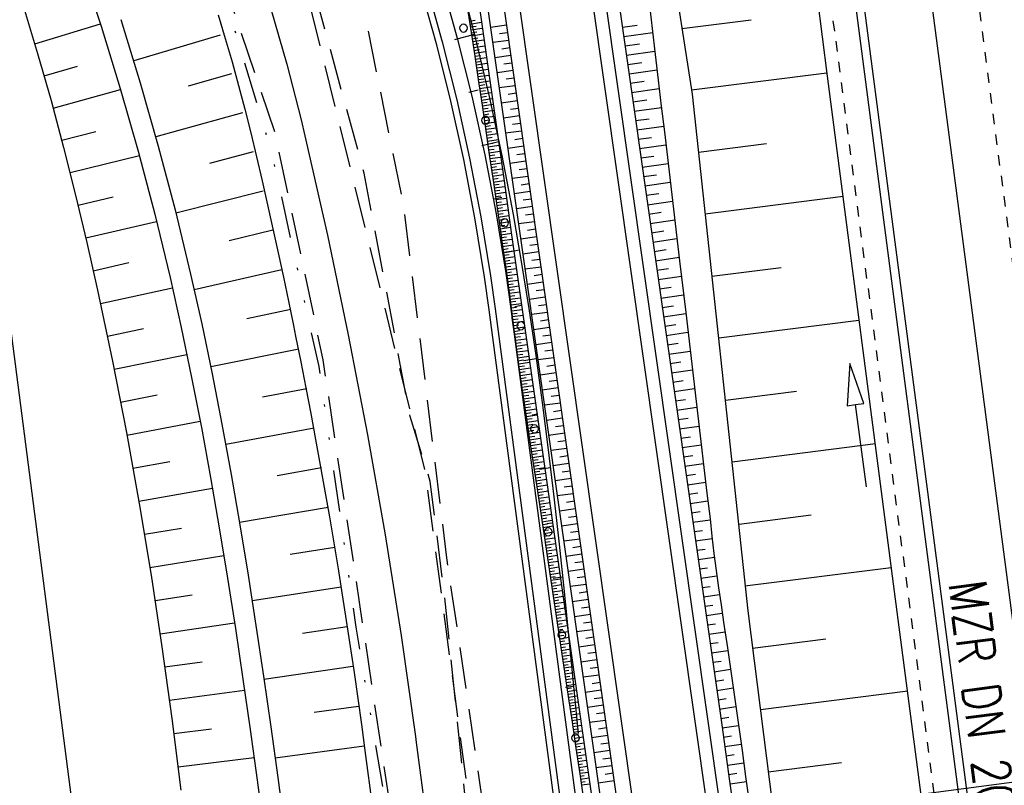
# Model space of a CAD drawing. Extents: x 446005 to 446745, y 447032 to 448234.
# Tile 48 of 127: x 446343 to 446391, y 447249 to 447286. Entities that reach past the tile are written whole.
import ezdxf

# ---------------------------------------------------------------- set-up
doc = ezdxf.new("R2010")
doc.units = 0
doc.header["$LTSCALE"] = 2
doc.header["$MEASUREMENT"] = 0
for name, pattern in [('ACAD_ISO03W100', [0.5, 0.25, -0.25]), ('ACAD_ISO10W100W', [0.5, 0.25, -0.25]), ('AUSGEZOGEN', [0]), ('GESTRICH-X2', [1.5, 1, -0.5]), ('GETRENNTX3', [3.25, 1, -0.75, 0, -0.75, 0, -0.75])]:
    doc.linetypes.add(name, pattern=pattern)
for name, color, linetype in [('BOESCHG', 250, 'AUSGEZOGEN'), ('DB-Autohof', 15, 'CONTINUOUS'), ('DB-Bahnachse', 7, 'CONTINUOUS'), ('DB-Böschungen', 15, 'CONTINUOUS'), ('DB-Gleisachse', 7, 'CONTINUOUS'), ('DB-Kabelanlagen', 15, 'CONTINUOUS'), ('DB-Tiefenentwässerung', 15, 'CONTINUOUS'), ('DB-Wegböschungen', 15, 'CONTINUOUS'), ('DB-Wege', 15, 'CONTINUOUS'), ('FBRTOP', 250, 'AUSGEZOGEN'), ('GASLTG', 4, 'GESTRICH-X2'), ('RAHMEN', 7, 'AUSGEZOGEN'), ('SCHMUTZWASSER', 30, 'GESTRICH-X2'), ('STROMLTG', 4, 'AUSGEZOGEN'), ('TELEKOM', 4, 'GETRENNTX3'), ('W-LTG', 4, 'GESTRICH-X2')]:
    doc.layers.add(name, color=color, linetype=linetype)
doc.styles.add('ROMANS', font='romans.shx', dxfattribs={"width": 0.8})

msp = doc.modelspace()

# ---------------------------------------------------------------- linework, layer by layer
at = {"layer": 'BOESCHG'}
msp.add_lwpolyline([(446482.746, 447140.555, 0.000007), (446485.092, 447124.399, 0.000282)], format="xyb", dxfattribs=at)
at = {"layer": 'DB-Autohof', "linetype": 'Continuous'}
for p, q in [((446346.292, 447288.477), (446347.278, 447285.498)), ((446363.637, 447287.701), (446364.415, 447284.92)), ((446364.558, 447287.753), (446365.279, 447284.941)), ((446362.625, 447287.42), (446363.396, 447284.661)), ((446362.912, 447287.505), (446363.686, 447284.737)), ((446343.541, 447286.421), (446344.226, 447284.176)), ((446355.437, 447286.321), (446356.208, 447283.663)), ((446348.227, 447285.807), (446349.16, 447282.773)), ((446352.909, 447286.037), (446353.252, 447284.908)), ((446344.088, 447284.637), (446347.245, 447285.6)), ((446347.278, 447285.498), (446348.2, 447282.498)), ((446353.003, 447285.066), (446348.846, 447283.82)), ((446353.252, 447284.908), (446353.581, 447283.776)), ((446364.295, 447284.856), (446365.236, 447285.115)), ((446364.295, 447284.856), (446365.236, 447285.115)), ((446364.415, 447284.92), (446365.115, 447282.118)), ((446365.279, 447284.941), (446365.942, 447282.115)), ((446363.396, 447284.661), (446364.091, 447281.881)), ((446363.686, 447284.737), (446364.383, 447281.949)), ((446344.226, 447284.176), (446344.87, 447281.918)), ((446344.538, 447283.098), (446346.138, 447283.561)), ((446353.581, 447283.776), (446353.896, 447282.639)), ((446356.208, 447283.663), (446356.902, 447280.984)), ((446353.556, 447283.194), (446351.471, 447282.6)), ((446348.2, 447282.498), (446349.061, 447279.48)), ((446349.16, 447282.773), (446350.031, 447279.721)), ((446353.896, 447282.639), (446354.197, 447281.498)), ((446344.969, 447281.554), (446348.217, 447282.443)), ((446364.974, 447282.312), (446365.41, 447282.423)), ((446364.974, 447282.312), (446365.41, 447282.423)), ((446365.115, 447282.118), (446365.737, 447279.298)), ((446365.942, 447282.115), (446366.548, 447279.277)), ((446344.87, 447281.918), (446345.477, 447279.648)), ((446364.091, 447281.881), (446364.708, 447279.082)), ((446364.383, 447281.949), (446365.002, 447279.143)), ((446354.084, 447281.323), (446349.904, 447280.176)), ((446354.197, 447281.498), (446354.483, 447280.354)), ((446356.902, 447280.984), (446357.085, 447280.222)), ((446345.383, 447280.005), (446347.03, 447280.43)), ((446354.483, 447280.354), (446354.755, 447279.204)), ((446357.085, 447280.222), (446358.166, 447275.444)), ((446345.477, 447279.648), (446346.05, 447277.369)), ((446350.031, 447279.721), (446350.838, 447276.651)), ((446365.601, 447279.753), (446366.41, 447279.943)), ((446365.601, 447279.753), (446366.41, 447279.943)), ((446345.783, 447278.446), (446349.118, 447279.271)), ((446349.061, 447279.48), (446349.861, 447276.445)), ((446354.59, 447279.445), (446352.495, 447278.894)), ((446354.755, 447279.204), (446355.022, 447278.051)), ((446365.737, 447279.298), (446366.28, 447276.462)), ((446366.548, 447279.277), (446367.098, 447276.43)), ((446364.708, 447279.082), (446365.247, 447276.268)), ((446365.002, 447279.143), (446365.542, 447276.32)), ((446355.022, 447278.051), (446355.285, 447276.896)), ((446346.05, 447277.369), (446346.592, 447275.082)), ((446346.169, 447276.877), (446347.855, 447277.282)), ((446355.075, 447277.562), (446350.876, 447276.501)), ((446355.285, 447276.896), (446355.543, 447275.74)), ((446366.178, 447277.183), (446366.553, 447277.263)), ((446366.178, 447277.183), (446366.553, 447277.263)), ((446349.861, 447276.445), (446350.599, 447273.396)), ((446350.838, 447276.651), (446351.584, 447273.567)), ((446366.28, 447276.462), (446366.743, 447273.613)), ((446367.098, 447276.43), (446367.493, 447274.175)), ((446346.54, 447275.305), (446349.947, 447276.097)), ((446365.247, 447276.268), (446365.707, 447273.439)), ((446365.542, 447276.32), (446366.004, 447273.484)), ((446355.775, 447172.104), (446342.294, 447275.801)), ((446355.537, 447275.673), (446353.432, 447275.164)), ((446355.543, 447275.74), (446355.797, 447274.582)), ((446358.166, 447275.444), (446359.17, 447270.649)), ((446346.592, 447275.082), (446347.108, 447272.789)), ((446355.797, 447274.582), (446356.047, 447273.422)), ((446366.703, 447274.601), (446367.398, 447274.735)), ((446366.703, 447274.601), (446367.398, 447274.735)), ((446346.899, 447273.73), (446348.618, 447274.118)), ((446367.493, 447274.175), (446367.857, 447271.916)), ((446351.584, 447273.567), (446352.119, 447271.168)), ((446355.978, 447273.772), (446351.757, 447272.811)), ((446366.004, 447273.484), (446366.228, 447271.889)), ((446366.743, 447273.613), (446366.969, 447272.011)), ((446350.599, 447273.396), (446351.134, 447271)), ((446356.047, 447273.422), (446356.292, 447272.26)), ((446365.707, 447273.439), (446365.931, 447271.848)), ((446347.108, 447272.789), (446347.828, 447269.375)), ((446347.245, 447272.153), (446350.71, 447272.908)), ((446356.292, 447272.26), (446356.533, 447271.095)), ((446367.18, 447272.009), (446367.503, 447272.065)), ((446367.18, 447272.009), (446367.503, 447272.065)), ((446356.398, 447271.867), (446354.281, 447271.414)), ((446365.931, 447271.848), (446379.255, 447171.37)), ((446366.228, 447271.889), (446379.553, 447171.405)), ((446366.969, 447272.011), (446380.298, 447171.492)), ((446367.857, 447271.916), (446368.192, 447269.653)), ((446352.119, 447271.168), (446352.621, 447268.761)), ((446367.041, 447271.466), (446367.19, 447270.342)), ((446347.581, 447270.573), (446349.324, 447270.94)), ((446351.134, 447271), (446351.635, 447268.598)), ((446356.533, 447271.095), (446356.638, 447270.583)), ((446359.17, 447270.649), (446360.095, 447265.839)), ((446356.638, 447270.583), (446356.886, 447269.342)), ((446347.905, 447268.991), (446351.408, 447269.704)), ((446356.796, 447269.956), (446352.55, 447269.108)), ((446347.828, 447269.375), (446348.496, 447265.952)), ((446356.886, 447269.342), (446357.128, 447268.1)), ((446367.614, 447269.407), (446368.214, 447269.502)), ((446367.614, 447269.407), (446368.214, 447269.502)), ((446368.192, 447269.653), (446368.503, 447267.386)), ((446352.621, 447268.761), (446353.091, 447266.349)), ((446351.635, 447268.598), (446352.105, 447266.19)), ((446357.175, 447268.048), (446355.047, 447267.646)), ((446357.128, 447268.1), (446357.365, 447266.858)), ((446348.218, 447267.406), (446349.976, 447267.752)), ((446368.503, 447267.386), (446368.791, 447265.116)), ((446357.365, 447266.858), (446357.597, 447265.615)), ((446348.52, 447265.82), (446352.049, 447266.488)), ((446368.011, 447266.798), (446368.29, 447266.838)), ((446368.011, 447266.798), (446368.29, 447266.838)), ((446348.496, 447265.952), (446349.113, 447262.522)), ((446352.105, 447266.19), (446352.547, 447263.776)), ((446353.091, 447266.349), (446353.534, 447263.931)), ((446357.534, 447266.145), (446353.274, 447265.368)), ((446357.597, 447265.615), (446357.824, 447264.371)), ((446360.095, 447265.839), (446360.942, 447261.013)), ((446368.791, 447265.116), (446369.06, 447262.844)), ((446348.812, 447264.231), (446350.58, 447264.553)), ((446357.876, 447264.238), (446355.744, 447263.864)), ((446357.824, 447264.371), (446358.045, 447263.126)), ((446368.375, 447264.183), (446368.895, 447264.254)), ((446368.375, 447264.183), (446368.895, 447264.254)), ((446352.547, 447263.776), (446352.964, 447261.357)), ((446353.534, 447263.931), (446353.952, 447261.509)), ((446349.092, 447262.64), (446352.638, 447263.262)), ((446358.045, 447263.126), (446358.261, 447261.881)), ((446369.06, 447262.844), (446369.313, 447260.57)), ((446349.113, 447262.522), (446349.683, 447259.084)), ((446358.204, 447262.329), (446353.935, 447261.61)), ((446358.261, 447261.881), (446358.472, 447260.635)), ((446349.363, 447261.048), (446351.139, 447261.347)), ((446352.964, 447261.357), (446353.36, 447258.935)), ((446353.952, 447261.509), (446354.348, 447259.082)), ((446368.713, 447261.565), (446368.955, 447261.595)), ((446368.713, 447261.565), (446368.955, 447261.595)), ((446360.942, 447261.013), (446361.71, 447256.175)), ((446358.518, 447260.417), (446356.381, 447260.072)), ((446358.472, 447260.635), (446358.677, 447259.389)), ((446369.313, 447260.57), (446369.554, 447258.293)), ((446349.623, 447259.454), (446353.184, 447260.028)), ((446358.677, 447259.389), (446358.877, 447258.141)), ((446349.683, 447259.084), (446350.205, 447255.64)), ((446353.36, 447258.935), (446353.737, 447256.509)), ((446354.348, 447259.082), (446354.726, 447256.653)), ((446369.029, 447258.943), (446369.481, 447258.996)), ((446369.029, 447258.943), (446369.481, 447258.996)), ((446358.82, 447258.504), (446354.543, 447257.842)), ((446349.873, 447257.859), (446351.658, 447258.134)), ((446358.877, 447258.141), (446359.072, 447256.893)), ((446369.554, 447258.293), (446369.786, 447256.015)), ((446350.113, 447256.261), (446353.694, 447256.789)), ((446353.737, 447256.509), (446354.098, 447254.081)), ((446354.726, 447256.653), (446355.088, 447254.221)), ((446359.111, 447256.596), (446356.971, 447256.272)), ((446359.072, 447256.893), (446359.261, 447255.645)), ((446361.71, 447256.175), (446362.398, 447251.325)), ((446369.329, 447256.319), (446369.54, 447256.342)), ((446369.329, 447256.319), (446369.54, 447256.342)), ((446369.786, 447256.015), (446370.011, 447253.737)), ((446350.205, 447255.64), (446350.681, 447252.189)), ((446359.261, 447255.645), (446359.446, 447254.395)), ((446350.344, 447254.663), (446352.141, 447254.915)), ((446359.393, 447254.679), (446355.111, 447254.061)), ((446354.098, 447254.081), (446354.447, 447251.651)), ((446355.088, 447254.221), (446355.438, 447251.787)), ((446359.446, 447254.395), (446359.625, 447253.145)), ((446369.62, 447253.692), (446370.011, 447253.735)), ((446369.62, 447253.692), (446370.011, 447253.735)), ((446370.011, 447253.737), (446370.233, 447251.458)), ((446350.564, 447253.063), (446354.176, 447253.545)), ((446359.625, 447253.145), (446359.798, 447251.894)), ((446359.666, 447252.769), (446357.525, 447252.467)), ((446350.681, 447252.189), (446351.114, 447248.733)), ((446355.438, 447251.787), (446355.778, 447249.352)), ((446359.798, 447251.894), (446359.967, 447250.642)), ((446350.776, 447251.462), (446352.592, 447251.692)), ((446354.447, 447251.651), (446354.787, 447249.22)), ((446362.398, 447251.325), (446362.438, 447251.023)), ((446359.934, 447250.857), (446355.651, 447250.269)), ((446362.438, 447251.023), (446364.016, 447239.124)), ((446350.979, 447249.853), (446354.636, 447250.304)), ((446359.967, 447250.642), (446361.538, 447238.795)), ((446355.778, 447249.352), (446356.202, 447246.255)), ((446354.787, 447249.22), (446355.211, 447246.124))]:
    msp.add_line(p, q, dxfattribs=at)
for centre, start, end in [((446364.71, 447285.4), 0, 180), ((446364.71, 447285.4), 180, 0), ((446365.77, 447280.967), 0, 180), ((446365.77, 447280.967), 180, 0), ((446366.693, 447276.034), 0, 180), ((446366.693, 447276.034), 180, 0), ((446367.471, 447271.078), 0, 180), ((446367.471, 447271.078), 180, 0), ((446368.128, 447266.121), 0, 180), ((446368.128, 447266.121), 180, 0), ((446368.785, 447261.164), 0, 180), ((446368.785, 447261.164), 180, 0), ((446369.442, 447256.208), 0, 180), ((446369.442, 447256.208), 180, 0), ((446370.1, 447251.251), 0, 180), ((446370.1, 447251.251), 180, 0)]:
    msp.add_arc(centre, 0.188, start, end, dxfattribs=at)
at = {"layer": 'DB-Bahnachse', "linetype": 'ACAD_ISO10W100W'}
msp.add_lwpolyline([(446383.833, 447329.86), (446396.526, 447232.684)], dxfattribs=at)
at = {"layer": 'DB-Böschungen', "linetype": 'Continuous'}
for p, q in [((446381.323, 447290.033), (446382.201, 447283.088)), ((446382.201, 447283.088), (446385.433, 447258.298)), ((446385.433, 447258.298), (446388.666, 447233.508))]:
    msp.add_line(p, q, dxfattribs=at)
for points in [[(446371.081, 447317.994), (446372.774, 447307.046), (446374.633, 447289.137), (446375.709, 447282.218), (446378.395, 447257.358), (446381.529, 447232.556), (446383.972, 447218.803)], [(446375.208, 447285.38), (446378.557, 447285.803)], [(446382.182, 447283.237), (446375.684, 447282.416)], [(446376.01, 447279.433), (446379.284, 447279.847)], [(446382.983, 447277.291), (446376.336, 447276.451)], [(446376.663, 447273.468), (446379.986, 447273.888)], [(446383.735, 447271.338), (446376.989, 447270.486)], [(446377.316, 447267.503), (446380.738, 447267.935)], [(446384.537, 447265.391), (446377.642, 447264.52)], [(446377.968, 447261.538), (446381.441, 447261.976)], [(446385.289, 447259.439), (446378.245, 447258.549)], [(446378.621, 447255.573), (446382.143, 447256.018)], [(446386.091, 447253.492), (446378.997, 447252.596)], [(446379.373, 447249.62), (446382.895, 447250.065)]]:
    msp.add_lwpolyline(points, dxfattribs=at)
at = {"layer": 'DB-Gleisachse', "linetype": 'Continuous'}
msp.add_line((446376.562, 447368.35), (446416.067, 447065.81), dxfattribs=at)
at = {"layer": 'DB-Kabelanlagen', "linetype": 'Continuous'}
for p, q in [((446362.222, 447449.973), (446411.289, 447074.213)), ((446362.609, 447450.099), (446411.686, 447074.265))]:
    msp.add_line(p, q, dxfattribs=at)
at = {"layer": 'DB-Tiefenentwässerung', "linetype": 'ACAD_ISO03W100'}
msp.add_line((446381.968, 447289.722), (446391.962, 447213.22), dxfattribs=at)
at = {"layer": 'DB-Tiefenentwässerung', "linetype": 'Continuous'}
msp.add_lwpolyline([(446384.105, 447263.325), (446383.569, 447267.289), (446383.965, 447267.342), (446383.301, 447269.271), (446383.173, 447267.235), (446383.569, 447267.289)], dxfattribs=at)
at = {"layer": 'DB-Wegböschungen', "linetype": 'Continuous'}
for p, q in [((446364.999, 447285.736), (446365.276, 447285.779)), ((446365.021, 447285.596), (446365.574, 447285.681)), ((446365.043, 447285.455), (446365.318, 447285.497)), ((446365.064, 447285.315), (446365.614, 447285.399)), ((446366.785, 447285.535), (446366.014, 447285.428)), ((446372.353, 447285.443), (446373.058, 447285.545)), ((446365.086, 447285.174), (446365.36, 447285.216)), ((446365.108, 447285.033), (446365.654, 447285.117)), ((446365.129, 447284.892), (446365.402, 447284.934)), ((446366.836, 447285.172), (446366.451, 447285.118)), ((446372.417, 447284.994), (446373.814, 447285.195)), ((446365.151, 447284.752), (446365.694, 447284.835)), ((446365.172, 447284.611), (446365.443, 447284.653)), ((446365.193, 447284.47), (446365.734, 447284.553)), ((446366.888, 447284.808), (446366.117, 447284.701)), ((446366.94, 447284.445), (446366.554, 447284.391)), ((446372.481, 447284.545), (446373.173, 447284.644)), ((446365.214, 447284.33), (446365.484, 447284.371)), ((446365.236, 447284.189), (446365.774, 447284.272)), ((446365.257, 447284.048), (446365.526, 447284.089)), ((446365.278, 447283.907), (446365.814, 447283.99)), ((446366.992, 447284.081), (446366.221, 447283.974)), ((446372.545, 447284.095), (446373.916, 447284.293)), ((446365.299, 447283.767), (446365.567, 447283.808)), ((446365.32, 447283.627), (446365.855, 447283.707)), ((446365.341, 447283.487), (446365.608, 447283.526)), ((446367.043, 447283.718), (446366.658, 447283.664)), ((446372.609, 447283.646), (446373.288, 447283.744)), ((446365.362, 447283.346), (446365.895, 447283.424)), ((446365.383, 447283.206), (446365.649, 447283.244)), ((446365.404, 447283.065), (446365.935, 447283.143)), ((446365.425, 447282.924), (446365.69, 447282.963)), ((446367.095, 447283.354), (446366.324, 447283.247)), ((446367.147, 447282.991), (446366.761, 447282.937)), ((446372.673, 447283.197), (446374.02, 447283.39)), ((446365.446, 447282.783), (446365.975, 447282.861)), ((446365.467, 447282.642), (446365.731, 447282.681)), ((446365.488, 447282.502), (446366.015, 447282.579)), ((446367.199, 447282.627), (446366.428, 447282.52)), ((446372.737, 447282.747), (446373.405, 447282.843)), ((446372.801, 447282.298), (446374.127, 447282.489)), ((446365.509, 447282.361), (446365.772, 447282.4)), ((446365.529, 447282.22), (446366.055, 447282.297)), ((446365.55, 447282.079), (446365.813, 447282.118)), ((446365.571, 447281.939), (446366.095, 447282.015)), ((446367.25, 447282.264), (446366.865, 447282.21)), ((446365.592, 447281.798), (446365.854, 447281.836)), ((446365.613, 447281.657), (446366.136, 447281.734)), ((446365.634, 447281.516), (446365.895, 447281.554)), ((446367.302, 447281.9), (446366.531, 447281.793)), ((446367.354, 447281.537), (446366.968, 447281.483)), ((446372.865, 447281.848), (446373.523, 447281.943)), ((446372.929, 447281.399), (446374.234, 447281.587)), ((446365.655, 447281.376), (446366.176, 447281.452)), ((446365.675, 447281.235), (446365.936, 447281.273)), ((446365.696, 447281.094), (446366.216, 447281.17)), ((446367.406, 447281.174), (446366.635, 447281.066)), ((446365.717, 447280.953), (446365.976, 447280.991)), ((446365.738, 447280.812), (446366.256, 447280.888)), ((446365.758, 447280.671), (446366.017, 447280.709)), ((446365.779, 447280.531), (446366.296, 447280.606)), ((446367.457, 447280.81), (446367.072, 447280.756)), ((446372.993, 447280.95), (446373.64, 447281.043)), ((446373.057, 447280.5), (446374.341, 447280.685)), ((446365.799, 447280.39), (446366.058, 447280.428)), ((446365.82, 447280.249), (446366.336, 447280.325)), ((446365.84, 447280.108), (446366.098, 447280.146)), ((446367.509, 447280.447), (446366.738, 447280.339)), ((446373.121, 447280.051), (446373.758, 447280.143)), ((446365.861, 447279.967), (446366.376, 447280.043)), ((446365.881, 447279.827), (446366.139, 447279.864)), ((446365.902, 447279.686), (446366.416, 447279.761)), ((446367.613, 447279.72), (446366.841, 447279.612)), ((446367.561, 447280.083), (446367.175, 447280.029)), ((446373.185, 447279.602), (446374.447, 447279.783)), ((446365.922, 447279.545), (446366.179, 447279.582)), ((446365.942, 447279.404), (446366.456, 447279.479)), ((446365.962, 447279.263), (446366.219, 447279.301)), ((446365.983, 447279.122), (446366.496, 447279.197)), ((446367.664, 447279.356), (446367.279, 447279.302)), ((446373.249, 447279.152), (446373.875, 447279.242)), ((446366.003, 447278.981), (446366.26, 447279.019)), ((446366.023, 447278.841), (446366.537, 447278.916)), ((446366.043, 447278.7), (446366.3, 447278.737)), ((446367.716, 447278.993), (446366.945, 447278.885)), ((446373.313, 447278.703), (446374.553, 447278.881)), ((446366.064, 447278.559), (446366.577, 447278.634)), ((446366.084, 447278.418), (446366.34, 447278.455)), ((446366.104, 447278.277), (446366.617, 447278.352)), ((446367.819, 447278.266), (446367.048, 447278.158)), ((446367.768, 447278.629), (446367.382, 447278.575)), ((446373.377, 447278.254), (446373.992, 447278.342)), ((446366.124, 447278.136), (446366.38, 447278.174)), ((446366.144, 447277.996), (446366.657, 447278.07)), ((446366.164, 447277.856), (446366.421, 447277.892)), ((446366.184, 447277.715), (446366.697, 447277.787)), ((446367.871, 447277.902), (446367.486, 447277.848)), ((446373.441, 447277.804), (446374.66, 447277.98)), ((446366.204, 447277.574), (446366.461, 447277.61)), ((446366.225, 447277.432), (446366.737, 447277.506)), ((446366.245, 447277.291), (446366.501, 447277.328)), ((446367.923, 447277.539), (446367.152, 447277.431)), ((446373.505, 447277.355), (446374.109, 447277.442)), ((446366.265, 447277.15), (446366.777, 447277.225)), ((446366.285, 447277.009), (446366.541, 447277.047)), ((446366.305, 447276.868), (446366.817, 447276.943)), ((446368.026, 447276.812), (446367.255, 447276.704)), ((446367.975, 447277.175), (446367.589, 447277.121)), ((446373.569, 447276.905), (446374.766, 447277.078)), ((446366.325, 447276.727), (446366.581, 447276.765)), ((446366.346, 447276.586), (446366.857, 447276.661)), ((446366.366, 447276.446), (446366.622, 447276.483)), ((446366.386, 447276.305), (446366.898, 447276.38)), ((446368.078, 447276.448), (446367.693, 447276.394)), ((446373.632, 447276.456), (446374.226, 447276.542)), ((446366.407, 447276.164), (446366.662, 447276.201)), ((446366.427, 447276.023), (446366.938, 447276.098)), ((446366.448, 447275.882), (446366.703, 447275.92)), ((446368.13, 447276.085), (446367.359, 447275.977)), ((446373.696, 447276.007), (446374.873, 447276.176)), ((446366.468, 447275.741), (446366.978, 447275.816)), ((446366.489, 447275.601), (446366.743, 447275.638)), ((446366.509, 447275.46), (446367.018, 447275.534)), ((446368.182, 447275.721), (446367.796, 447275.668)), ((446373.76, 447275.557), (446374.343, 447275.641)), ((446366.53, 447275.319), (446366.784, 447275.356)), ((446366.551, 447275.178), (446367.058, 447275.252)), ((446366.572, 447275.037), (446366.825, 447275.074)), ((446366.593, 447274.897), (446367.098, 447274.971)), ((446368.233, 447275.358), (446367.462, 447275.25)), ((446368.285, 447274.994), (446367.9, 447274.941)), ((446373.824, 447275.108), (446374.979, 447275.274)), ((446366.613, 447274.756), (446366.866, 447274.793)), ((446366.634, 447274.615), (446367.138, 447274.689)), ((446366.655, 447274.474), (446366.907, 447274.511)), ((446368.337, 447274.631), (446367.566, 447274.523)), ((446373.888, 447274.659), (446374.46, 447274.741)), ((446366.675, 447274.333), (446367.178, 447274.407)), ((446366.696, 447274.193), (446366.947, 447274.229)), ((446366.716, 447274.052), (446367.219, 447274.125)), ((446368.389, 447274.267), (446368.003, 447274.214)), ((446373.952, 447274.209), (446375.085, 447274.372)), ((446366.736, 447273.912), (446366.988, 447273.948)), ((446366.756, 447273.772), (446367.259, 447273.842)), ((446366.777, 447273.631), (446367.028, 447273.666)), ((446366.796, 447273.49), (446367.299, 447273.56)), ((446368.44, 447273.904), (446367.669, 447273.796)), ((446368.492, 447273.54), (446368.107, 447273.487)), ((446374.016, 447273.76), (446374.577, 447273.841)), ((446366.816, 447273.349), (446367.067, 447273.384)), ((446366.835, 447273.208), (446367.339, 447273.278)), ((446366.854, 447273.068), (446367.107, 447273.102)), ((446368.544, 447273.177), (446367.773, 447273.069)), ((446374.08, 447273.311), (446375.192, 447273.47)), ((446366.873, 447272.927), (446367.379, 447272.995)), ((446366.891, 447272.787), (446367.145, 447272.82)), ((446366.91, 447272.645), (446367.42, 447272.713)), ((446366.928, 447272.505), (446367.184, 447272.538)), ((446368.596, 447272.813), (446368.21, 447272.76)), ((446374.144, 447272.861), (446374.695, 447272.94)), ((446374.208, 447272.412), (446375.298, 447272.569)), ((446366.946, 447272.364), (446367.46, 447272.43)), ((446366.964, 447272.224), (446367.222, 447272.256)), ((446366.981, 447272.083), (446367.5, 447272.147)), ((446368.647, 447272.45), (446367.876, 447272.342)), ((446368.699, 447272.086), (446368.314, 447272.033)), ((446366.999, 447271.941), (446367.259, 447271.974)), ((446367.016, 447271.8), (446367.54, 447271.865)), ((446367.034, 447271.659), (446367.297, 447271.692)), ((446368.751, 447271.723), (446367.98, 447271.616)), ((446374.272, 447271.962), (446374.812, 447272.04)), ((446374.336, 447271.513), (446375.405, 447271.667)), ((446367.052, 447271.518), (446367.58, 447271.584)), ((446367.069, 447271.376), (446367.335, 447271.41)), ((446367.087, 447271.235), (446367.62, 447271.302)), ((446367.104, 447271.094), (446367.372, 447271.127)), ((446368.803, 447271.359), (446368.417, 447271.306)), ((446374.4, 447271.064), (446374.929, 447271.14)), ((446367.122, 447270.952), (446367.66, 447271.021)), ((446367.14, 447270.81), (446367.41, 447270.845)), ((446367.158, 447270.669), (446367.7, 447270.74)), ((446368.854, 447270.996), (446368.083, 447270.889)), ((446374.464, 447270.614), (446375.511, 447270.765)), ((446367.177, 447270.527), (446367.448, 447270.563)), ((446367.195, 447270.386), (446367.74, 447270.458)), ((446367.214, 447270.245), (446367.487, 447270.281)), ((446367.233, 447270.103), (446367.78, 447270.178)), ((446368.958, 447270.269), (446368.187, 447270.162)), ((446368.906, 447270.633), (446368.52, 447270.579)), ((446374.528, 447270.165), (446375.046, 447270.24)), ((446367.252, 447269.961), (446367.526, 447269.999)), ((446367.271, 447269.82), (446367.82, 447269.896)), ((446367.29, 447269.679), (446367.565, 447269.717)), ((446369.009, 447269.906), (446368.624, 447269.852)), ((446374.592, 447269.716), (446375.617, 447269.863)), ((446367.31, 447269.538), (446367.861, 447269.615)), ((446367.33, 447269.397), (446367.605, 447269.436)), ((446367.35, 447269.255), (446367.9, 447269.334)), ((446369.061, 447269.542), (446368.29, 447269.435)), ((446374.656, 447269.266), (446375.163, 447269.339)), ((446367.37, 447269.114), (446367.645, 447269.154)), ((446367.39, 447268.973), (446367.94, 447269.053)), ((446367.41, 447268.832), (446367.685, 447268.872)), ((446367.431, 447268.691), (446367.981, 447268.771)), ((446369.165, 447268.815), (446368.394, 447268.708)), ((446369.113, 447269.179), (446368.727, 447269.125)), ((446374.72, 447268.817), (446375.724, 447268.961)), ((446367.451, 447268.55), (446367.726, 447268.59)), ((446367.472, 447268.41), (446368.021, 447268.489)), ((446367.492, 447268.269), (446367.767, 447268.309)), ((446369.216, 447268.452), (446368.831, 447268.398)), ((446374.784, 447268.368), (446375.28, 447268.439)), ((446367.513, 447268.127), (446368.061, 447268.208)), ((446367.534, 447267.986), (446367.807, 447268.027)), ((446367.555, 447267.845), (446368.101, 447267.927)), ((446369.268, 447268.088), (446368.497, 447267.981)), ((446374.848, 447267.918), (446375.83, 447268.06)), ((446367.576, 447267.704), (446367.848, 447267.745)), ((446367.597, 447267.563), (446368.141, 447267.646)), ((446367.618, 447267.422), (446367.889, 447267.464)), ((446367.639, 447267.282), (446368.181, 447267.364)), ((446369.372, 447267.361), (446368.601, 447267.254)), ((446369.32, 447267.725), (446368.934, 447267.671)), ((446374.912, 447267.469), (446375.398, 447267.539)), ((446367.66, 447267.141), (446367.931, 447267.182)), ((446367.681, 447267), (446368.221, 447267.082)), ((446367.703, 447266.859), (446367.972, 447266.9)), ((446369.423, 447266.998), (446369.038, 447266.944)), ((446374.976, 447267.019), (446375.937, 447267.158)), ((446367.724, 447266.719), (446368.261, 447266.8)), ((446367.745, 447266.578), (446368.013, 447266.619)), ((446367.766, 447266.437), (446368.301, 447266.518)), ((446369.475, 447266.634), (446368.704, 447266.527)), ((446375.04, 447266.57), (446375.515, 447266.638)), ((446367.788, 447266.297), (446368.054, 447266.337)), ((446367.809, 447266.156), (446368.341, 447266.237)), ((446367.83, 447266.015), (446368.096, 447266.055)), ((446367.852, 447265.874), (446368.381, 447265.955)), ((446369.579, 447265.907), (446368.807, 447265.8)), ((446369.527, 447266.271), (446369.141, 447266.217)), ((446375.104, 447266.121), (446376.043, 447266.256)), ((446367.873, 447265.734), (446368.137, 447265.774)), ((446367.894, 447265.593), (446368.421, 447265.673)), ((446367.915, 447265.452), (446368.178, 447265.492)), ((446369.63, 447265.544), (446369.245, 447265.49)), ((446375.168, 447265.671), (446375.632, 447265.738)), ((446367.937, 447265.312), (446368.462, 447265.391)), ((446367.958, 447265.171), (446368.22, 447265.211)), ((446367.979, 447265.03), (446368.502, 447265.109)), ((446369.682, 447265.18), (446368.911, 447265.073)), ((446375.232, 447265.222), (446376.149, 447265.354)), ((446368, 447264.889), (446368.261, 447264.929)), ((446368.021, 447264.749), (446368.542, 447264.828)), ((446368.043, 447264.608), (446368.302, 447264.647)), ((446368.064, 447264.467), (446368.582, 447264.546)), ((446369.734, 447264.817), (446369.348, 447264.763)), ((446375.295, 447264.773), (446375.749, 447264.838)), ((446368.085, 447264.326), (446368.344, 447264.366)), ((446368.106, 447264.186), (446368.622, 447264.264)), ((446368.127, 447264.045), (446368.385, 447264.084)), ((446369.786, 447264.453), (446369.014, 447264.346)), ((446369.837, 447264.09), (446369.452, 447264.036)), ((446375.359, 447264.323), (446376.255, 447264.452)), ((446368.148, 447263.904), (446368.662, 447263.982)), ((446368.17, 447263.764), (446368.426, 447263.802)), ((446368.191, 447263.623), (446368.702, 447263.7)), ((446369.889, 447263.726), (446369.118, 447263.619)), ((446375.423, 447263.874), (446375.866, 447263.938)), ((446375.487, 447263.425), (446376.363, 447263.551)), ((446368.212, 447263.482), (446368.467, 447263.521)), ((446368.233, 447263.341), (446368.742, 447263.419)), ((446368.254, 447263.201), (446368.508, 447263.239)), ((446368.275, 447263.06), (446368.783, 447263.137)), ((446369.941, 447263.363), (446369.555, 447263.309)), ((446368.297, 447262.919), (446368.55, 447262.958)), ((446368.318, 447262.778), (446368.823, 447262.855)), ((446368.339, 447262.638), (446368.591, 447262.676)), ((446369.992, 447262.999), (446369.221, 447262.892)), ((446370.044, 447262.636), (446369.659, 447262.582)), ((446375.551, 447262.975), (446375.984, 447263.037)), ((446375.615, 447262.526), (446376.47, 447262.649)), ((446368.36, 447262.497), (446368.863, 447262.573)), ((446368.381, 447262.356), (446368.632, 447262.394)), ((446368.402, 447262.215), (446368.903, 447262.291)), ((446370.096, 447262.272), (446369.325, 447262.165)), ((446375.679, 447262.076), (446376.101, 447262.137)), ((446368.423, 447262.075), (446368.673, 447262.113)), ((446368.445, 447261.934), (446368.943, 447262.01)), ((446368.466, 447261.793), (446368.714, 447261.831)), ((446368.487, 447261.653), (446368.983, 447261.728)), ((446370.148, 447261.909), (446369.762, 447261.855)), ((446375.743, 447261.627), (446376.575, 447261.747)), ((446368.508, 447261.512), (446368.756, 447261.549)), ((446368.529, 447261.371), (446369.023, 447261.446)), ((446368.551, 447261.23), (446368.797, 447261.268)), ((446370.199, 447261.545), (446369.428, 447261.438)), ((446370.251, 447261.182), (446369.866, 447261.128)), ((446375.807, 447261.178), (446376.216, 447261.237)), ((446368.572, 447261.09), (446369.063, 447261.164)), ((446368.593, 447260.949), (446368.838, 447260.986)), ((446368.614, 447260.808), (446369.103, 447260.882)), ((446368.635, 447260.667), (446368.879, 447260.704)), ((446370.303, 447260.819), (446369.532, 447260.711)), ((446375.871, 447260.728), (446376.677, 447260.844)), ((446368.656, 447260.527), (446369.144, 447260.601)), ((446368.678, 447260.386), (446368.921, 447260.423)), ((446368.699, 447260.245), (446369.184, 447260.319)), ((446370.355, 447260.455), (446369.969, 447260.401)), ((446375.935, 447260.279), (446376.332, 447260.336)), ((446368.72, 447260.104), (446368.962, 447260.141)), ((446368.741, 447259.964), (446369.224, 447260.037)), ((446368.762, 447259.823), (446369.003, 447259.86)), ((446368.783, 447259.682), (446369.264, 447259.755)), ((446370.406, 447260.092), (446369.635, 447259.984)), ((446375.999, 447259.83), (446376.782, 447259.942)), ((446368.805, 447259.542), (446369.044, 447259.578)), ((446368.826, 447259.401), (446369.304, 447259.473)), ((446368.847, 447259.26), (446369.085, 447259.296)), ((446370.51, 447259.365), (446369.739, 447259.257)), ((446370.458, 447259.728), (446370.073, 447259.674)), ((446376.063, 447259.38), (446376.451, 447259.436)), ((446368.868, 447259.119), (446369.344, 447259.192)), ((446368.889, 447258.979), (446369.127, 447259.015)), ((446368.91, 447258.838), (446369.384, 447258.91)), ((446370.562, 447259.001), (446370.176, 447258.947)), ((446376.127, 447258.931), (446376.898, 447259.042)), ((446368.932, 447258.697), (446369.168, 447258.733)), ((446368.953, 447258.556), (446369.424, 447258.628)), ((446368.974, 447258.416), (446369.209, 447258.451)), ((446368.995, 447258.275), (446369.464, 447258.346)), ((446370.613, 447258.638), (446369.842, 447258.53)), ((446376.191, 447258.482), (446376.576, 447258.537)), ((446369.016, 447258.134), (446369.25, 447258.17)), ((446369.037, 447257.994), (446369.505, 447258.064)), ((446369.058, 447257.853), (446369.292, 447257.888)), ((446370.717, 447257.911), (446369.946, 447257.803)), ((446370.665, 447258.274), (446370.28, 447258.22)), ((446376.255, 447258.032), (446377.027, 447258.143)), ((446369.08, 447257.712), (446369.545, 447257.783)), ((446369.101, 447257.571), (446369.333, 447257.607)), ((446369.122, 447257.431), (446369.585, 447257.501)), ((446370.769, 447257.547), (446370.383, 447257.493)), ((446376.319, 447257.583), (446376.707, 447257.639)), ((446369.143, 447257.29), (446369.374, 447257.325)), ((446369.164, 447257.149), (446369.625, 447257.219)), ((446369.185, 447257.008), (446369.415, 447257.043)), ((446369.206, 447256.868), (446369.665, 447256.937)), ((446370.82, 447257.184), (446370.049, 447257.076)), ((446376.383, 447257.133), (446377.162, 447257.246)), ((446369.228, 447256.727), (446369.456, 447256.762)), ((446369.249, 447256.586), (446369.705, 447256.655)), ((446369.27, 447256.445), (446369.498, 447256.48)), ((446370.924, 447256.457), (446370.153, 447256.349)), ((446370.872, 447256.82), (446370.486, 447256.766)), ((446376.447, 447256.684), (446376.839, 447256.74)), ((446369.291, 447256.305), (446369.745, 447256.374)), ((446369.312, 447256.164), (446369.539, 447256.198)), ((446369.333, 447256.023), (446369.785, 447256.092)), ((446370.975, 447256.093), (446370.59, 447256.04)), ((446376.511, 447256.235), (446377.298, 447256.348)), ((446369.355, 447255.882), (446369.58, 447255.917)), ((446369.376, 447255.742), (446369.825, 447255.81)), ((446369.397, 447255.601), (446369.621, 447255.635)), ((446369.418, 447255.46), (446369.865, 447255.528)), ((446371.027, 447255.73), (446370.256, 447255.622)), ((446376.575, 447255.785), (446376.97, 447255.842)), ((446369.439, 447255.32), (446369.662, 447255.353)), ((446369.46, 447255.179), (446369.906, 447255.246)), ((446369.482, 447255.038), (446369.704, 447255.072)), ((446371.079, 447255.366), (446370.693, 447255.313)), ((446376.639, 447255.336), (446377.431, 447255.45)), ((446369.503, 447254.897), (446369.946, 447254.965)), ((446369.524, 447254.757), (446369.745, 447254.79)), ((446369.545, 447254.616), (446369.986, 447254.683)), ((446371.131, 447255.003), (446370.36, 447254.895)), ((446371.182, 447254.639), (446370.797, 447254.586)), ((446376.703, 447254.887), (446377.099, 447254.944)), ((446376.767, 447254.437), (446377.561, 447254.552)), ((446369.566, 447254.475), (446369.786, 447254.509)), ((446369.587, 447254.334), (446370.026, 447254.401)), ((446369.608, 447254.194), (446369.827, 447254.227)), ((446369.63, 447254.053), (446370.066, 447254.119)), ((446371.234, 447254.276), (446370.463, 447254.168)), ((446369.651, 447253.912), (446369.868, 447253.945)), ((446369.672, 447253.772), (446370.106, 447253.837)), ((446369.693, 447253.631), (446369.91, 447253.664)), ((446371.286, 447253.912), (446370.9, 447253.859)), ((446376.831, 447253.988), (446377.228, 447254.045)), ((446376.895, 447253.539), (446377.689, 447253.653)), ((446369.714, 447253.49), (446370.146, 447253.556)), ((446369.735, 447253.349), (446369.951, 447253.382)), ((446369.756, 447253.209), (446370.186, 447253.274)), ((446371.338, 447253.549), (446370.567, 447253.441)), ((446371.389, 447253.185), (446371.004, 447253.132)), ((446376.958, 447253.089), (446377.355, 447253.146)), ((446369.778, 447253.068), (446369.992, 447253.1)), ((446369.799, 447252.927), (446370.227, 447252.992)), ((446369.82, 447252.786), (446370.033, 447252.819)), ((446369.841, 447252.646), (446370.267, 447252.71)), ((446371.441, 447252.822), (446370.67, 447252.714)), ((446377.022, 447252.64), (446377.815, 447252.754)), ((446369.862, 447252.505), (446370.074, 447252.537)), ((446369.883, 447252.364), (446370.307, 447252.428)), ((446369.904, 447252.223), (446370.115, 447252.255)), ((446371.493, 447252.458), (446371.107, 447252.405)), ((446377.086, 447252.19), (446377.482, 447252.247)), ((446369.925, 447252.083), (446370.347, 447252.147)), ((446369.946, 447251.942), (446370.156, 447251.974)), ((446369.967, 447251.801), (446370.387, 447251.865)), ((446371.545, 447252.095), (446370.774, 447251.987)), ((446371.596, 447251.731), (446371.211, 447251.678)), ((446377.15, 447251.741), (446377.94, 447251.855)), ((446369.988, 447251.66), (446370.198, 447251.692)), ((446370.009, 447251.52), (446370.427, 447251.583)), ((446370.03, 447251.379), (446370.239, 447251.41)), ((446370.051, 447251.238), (446370.467, 447251.301)), ((446371.648, 447251.368), (446370.877, 447251.261)), ((446377.214, 447251.292), (446377.609, 447251.348)), ((446370.072, 447251.097), (446370.279, 447251.129)), ((446370.093, 447250.956), (446370.507, 447251.019)), ((446370.113, 447250.816), (446370.32, 447250.847)), ((446371.7, 447251.004), (446371.314, 447250.951)), ((446377.278, 447250.842), (446378.066, 447250.956)), ((446370.134, 447250.676), (446370.548, 447250.737)), ((446370.155, 447250.536), (446370.361, 447250.565)), ((446370.176, 447250.395), (446370.588, 447250.454)), ((446370.196, 447250.254), (446370.402, 447250.284)), ((446371.752, 447250.641), (446370.98, 447250.534)), ((446371.803, 447250.278), (446371.418, 447250.224)), ((446377.342, 447250.393), (446377.736, 447250.45)), ((446370.217, 447250.113), (446370.628, 447250.172)), ((446370.238, 447249.973), (446370.443, 447250.002)), ((446370.259, 447249.832), (446370.668, 447249.891)), ((446371.855, 447249.914), (446371.084, 447249.807)), ((446377.406, 447249.944), (446378.193, 447250.057)), ((446370.279, 447249.691), (446370.484, 447249.72)), ((446370.3, 447249.55), (446370.708, 447249.609)), ((446370.321, 447249.409), (446370.524, 447249.439)), ((446370.341, 447249.269), (446370.748, 447249.327)), ((446371.907, 447249.551), (446371.521, 447249.497)), ((446377.47, 447249.494), (446377.863, 447249.551)), ((446370.362, 447249.128), (446370.565, 447249.157)), ((446370.382, 447248.987), (446370.788, 447249.045)), ((446371.958, 447249.187), (446371.187, 447249.08)), ((446377.534, 447249.045), (446378.319, 447249.158))]:
    msp.add_line(p, q, dxfattribs=at)
for points in [[(446365.251, 447287.949), (446365.603, 447285.474), (446365.955, 447282.999), (446366.308, 447280.524), (446366.66, 447278.049), (446367.012, 447275.573), (446367.365, 447273.098), (446367.717, 447270.623), (446368.069, 447268.148), (446368.421, 447265.673), (446368.774, 447263.198), (446369.126, 447260.723), (446369.478, 447258.248), (446369.831, 447255.773), (446370.183, 447253.298), (446370.535, 447250.823), (446370.888, 447248.348)], [(446365.647, 447288.005), (446365.999, 447285.53), (446366.351, 447283.055), (446366.704, 447280.58), (446367.056, 447278.105), (446367.408, 447275.63), (446367.761, 447273.155), (446368.113, 447270.68), (446368.465, 447268.205), (446368.817, 447265.73), (446369.17, 447263.255), (446369.522, 447260.78), (446369.874, 447258.304), (446370.227, 447255.829), (446370.579, 447253.354), (446370.931, 447250.879), (446371.284, 447248.404)], [(446373.641, 447286.618), (446373.745, 447285.791), (446373.841, 447284.963), (446373.934, 447284.134), (446374.079, 447282.892), (446374.227, 447281.651), (446374.374, 447280.409), (446374.52, 447279.167), (446374.813, 447276.684), (446375.106, 447274.2), (446375.399, 447271.717), (446375.692, 447269.233), (446375.985, 447266.75), (446376.131, 447265.508), (446376.277, 447264.266), (446376.425, 447263.025), (446376.57, 447261.783), (446376.664, 447260.954), (446376.76, 447260.126), (446376.863, 447259.299), (446376.978, 447258.474), (446377.101, 447257.65), (446377.226, 447256.826), (446377.411, 447255.589), (446377.589, 447254.352), (446377.764, 447253.114), (446377.937, 447251.877), (446378.111, 447250.639), (446378.285, 447249.401), (446378.633, 447246.925)], [(446364.924, 447286.219), (446365.052, 447285.395), (446365.24, 447284.159), (446365.425, 447282.923), (446365.609, 447281.687), (446365.791, 447280.45), (446365.97, 447279.213), (446366.147, 447277.975), (446366.324, 447276.738), (446366.503, 447275.501), (446366.625, 447274.677), (446366.745, 447273.852), (446366.86, 447273.027), (446366.967, 447272.2), (446367.069, 447271.373), (446367.174, 447270.546), (446367.342, 447269.307), (446367.522, 447268.07), (446367.706, 447266.834), (446367.893, 447265.598), (446368.08, 447264.362), (446368.265, 447263.126), (446368.637, 447260.654), (446369.009, 447258.181), (446369.381, 447255.709), (446369.752, 447253.237), (446369.937, 447252), (446370.121, 447250.764), (446370.303, 447249.527), (446370.485, 447248.291)]]:
    msp.add_lwpolyline(points, dxfattribs=at)
at = {"layer": 'DB-Wege', "linetype": 'Continuous'}
for p, q in [((446389.663, 447154.961), (446367.101, 447313.545)), ((446390.282, 447155.049), (446367.72, 447313.634)), ((446385.456, 447154.362), (446364.396, 447302.384)), ((446386.198, 447154.468), (446365.139, 447302.49))]:
    msp.add_line(p, q, dxfattribs=at)
msp.add_lwpolyline([(446372.215, 447286.415), (446372.567, 447283.94), (446372.92, 447281.465), (446373.272, 447278.99), (446373.624, 447276.515), (446373.976, 447274.04), (446374.329, 447271.564), (446374.681, 447269.089), (446375.033, 447266.614), (446375.386, 447264.139), (446375.738, 447261.664), (446376.09, 447259.189), (446376.443, 447256.714), (446376.795, 447254.239), (446377.147, 447251.764), (446377.499, 447249.289), (446377.852, 447246.814)], dxfattribs=at)
at = {"layer": 'FBRTOP'}
for points in [[(446412.075, 447372.655, 0.000006), (446414.084, 447357.131, 0.00001), (446415.257, 447348.066, 0.000016), (446416.854, 447335.736, -0.000001), (446418.45, 447323.406, -0.000146), (446420.528, 447307.322, -0.000272), (446421.634, 447298.702, -0.00647), (446421.709, 447298.052, -0.000174), (446424.154, 447273.889, -0.003297), (446424.467, 447270.569, -0.001172), (446425.263, 447261.222)], [(446363.327, 447740.448, 0.000002), (446366.277, 447717.758, 0.000326)]]:
    msp.add_lwpolyline(points, format="xyb", dxfattribs=at)
at = {"layer": 'GASLTG', "flags": 128}
msp.add_lwpolyline([(446330.167, 447148.69), (446359.242, 447150.877), (446363.926, 447152.185), (446366.494, 447153.615), (446369.74, 447156.745), (446373.832, 447161.04), (446374.883, 447163.759), (446375.832, 447168.64), (446375.246, 447177.367), (446372.103, 447202.39), (446370.802, 447213.009), (446368.323, 447229.747), (446363.895, 447260.039), (446361.858, 447276.74), (446359.807, 447286.872), (446358.511, 447291.755), (446355.882, 447298.682), (446358.859, 447301.853)], dxfattribs=at)
at = {"layer": 'RAHMEN'}
msp.add_line((446136.546, 447215.845), (446715.62, 447291.54), dxfattribs=at)
at = {"layer": 'SCHMUTZWASSER', "flags": 128}
msp.add_lwpolyline([(446229.127, 447138.266), (446254.143, 447140.56), (446280.123, 447144.368), (446303.744, 447145.791), (446365.595, 447150.552), (446376.244, 447165.49), (446369.48, 447214.274), (446362.862, 447264.154), (446354.37, 447298.428), (446361.012, 447302.811)], dxfattribs=at)
at = {"layer": 'STROMLTG', "linetype": 'GESTRICH-X2', "flags": 128}
msp.add_lwpolyline([(446351.818, 447143.228), (446359.294, 447157.432), (446359.912, 447158.852), (446363.743, 447160.273), (446365.905, 447162.311), (446367.574, 447166.139), (446367.821, 447173.303), (446367.883, 447183.493), (446367.708, 447192.925), (446366.786, 447206.853), (446364.766, 447221.572), (446361.599, 447245.209), (446357.961, 447269.442), (446355.662, 447280.319), (446351.784, 447291.788), (446347.173, 447303.572), (446339.177, 447323.76), (446337.495, 447327.282), (446333.707, 447333.873)], dxfattribs=at)
at = {"layer": 'TELEKOM', "flags": 128}
msp.add_lwpolyline([(446246.375, 447344.548), (446275.887, 447348.199), (446301.898, 447351.963), (446319.391, 447354.586), (446320.838, 447354.641), (446322.04, 447354.259), (446329.168, 447341.265), (446337.087, 447327.288), (446343.843, 447310.945), (446349.688, 447296.235), (446353.625, 447285.536), (446355.471, 447279.449), (446357.747, 447269.119), (446359.531, 447256.576), (446361.153, 447246.844), (446363.394, 447229.874), (446366.069, 447208.178), (446366.921, 447199.236), (446367.215, 447181.672), (446366.802, 447168.509), (446366.447, 447166.319), (446365.44, 447163.655), (446363.249, 447161.11), (446359.229, 447159.013), (446352.142, 447147.358), (446350.287, 447143.953), (446346.744, 447143.417), (446319.357, 447141.163), (446298.518, 447139.181), (446274.885, 447136.901), (446246.077, 447134.163)], dxfattribs=at)
at = {"layer": 'W-LTG', "flags": 128}
msp.add_lwpolyline([(446228.383, 447140.216), (446240.03, 447141.147), (446245.607, 447141.522), (446252.593, 447142.147), (446265.454, 447143.431), (446274.511, 447144.666), (446279.34, 447145.306), (446291.291, 447145.976), (446311.693, 447147.316), (446329.461, 447148.484), (446352.315, 447149.728), (446363.449, 447150.534), (446364.494, 447150.534), (446367.077, 447154.191), (446373.067, 447162.383), (446374.555, 447164.449), (446374.909, 447165.353), (446374.614, 447169.835), (446372.271, 447186.481), (446370.309, 447203.623), (446368.81, 447215.751), (446366.683, 447232.887), (446365.347, 447242.97), (446363.846, 447257.677), (446363.116, 447263.58), (446362.147, 447266.71), (446359.936, 447278.415), (446356.369, 447291.47), (446354.944, 447297.816)], dxfattribs=at)
msp.add_lwpolyline([(446228.383, 447140.216), (446240.03, 447141.147), (446245.607, 447141.522), (446252.593, 447142.147), (446265.454, 447143.431), (446274.511, 447144.666), (446279.34, 447145.306), (446291.291, 447145.976), (446311.693, 447147.316), (446329.461, 447148.484), (446352.315, 447149.728), (446363.449, 447150.534), (446364.494, 447150.534), (446367.077, 447154.191), (446373.067, 447162.383), (446374.555, 447164.449), (446374.909, 447165.353), (446374.614, 447169.835), (446372.271, 447186.481), (446370.309, 447203.623), (446368.81, 447215.751), (446366.683, 447232.887), (446365.347, 447242.97), (446363.846, 447257.677), (446363.116, 447263.58), (446362.147, 447266.71), (446359.936, 447278.415), (446356.369, 447291.47), (446354.944, 447297.816)], dxfattribs=at)

# ---------------------------------------------------------------- texts
at = {"layer": 'DB-Tiefenentwässerung', "linetype": 'Continuous', "style": 'ROMANS', "width": 0.8}
msp.add_text('MZR DN 200 + SL DN 400', height=1.8, rotation=277.3, dxfattribs=at).set_placement((446388.046, 447258.707))

doc.saveas('drawing.dxf')
